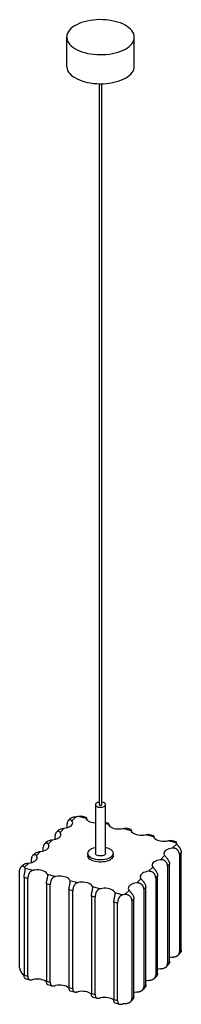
# Paper-space layout '_Trimétrica' of a CAD drawing. Header units: millimetres. Extents: x -493 to -302, y -1037 to 123.
import ezdxf

# ---------------------------------------------------------------- set-up
doc = ezdxf.new("R2010")
doc.units = ezdxf.units.MM

psp = doc.layouts.new('_Trimétrica')

# ---------------------------------------------------------------- linework, layer by layer
at = {"color": 7, "linetype": 'Continuous', "lineweight": 25}
for p, q in [((-438, 102.9), (-438, 68.6)), ((-358, 68.6), (-358, 102.9)), ((-399.5, 48), (-399.5, -801.4)), ((-396.5, -801.4), (-396.5, 48)), ((-404, -801.4), (-404, -858.9)), ((-392, -858.9), (-392, -801.4)), ((-433.6, -817.9), (-436, -820.3)), ((-426.7, -815.5), (-431.7, -820.5)), ((-415, -817.8), (-424.5, -815.2)), ((-415, -816.4), (-420.3, -814.9)), ((-388.5, -823.6), (-392, -822.6)), ((-447.6, -831.6), (-450, -834)), ((-440.7, -829.2), (-445.7, -834.1)), ((-437.5, -828.6), (-437.5, -824.1)), ((-361.9, -832.2), (-371.5, -829.6)), ((-361.9, -830.8), (-367.3, -829.3)), ((-461.6, -845.3), (-464, -847.7)), ((-454.7, -842.9), (-459.7, -847.8)), ((-451.5, -842.3), (-451.5, -837.7)), ((-335.4, -839.4), (-344.9, -836.8)), ((-335.4, -838), (-340.7, -836.5)), ((-308.9, -846.6), (-318.4, -844)), ((-308.9, -845.2), (-314.2, -843.8)), ((-468.7, -856.5), (-473.7, -861.5)), ((-465.5, -855.9), (-465.5, -851.4)), ((-313.2, -852.7), (-308.2, -847.8)), ((-302.5, -857.9), (-304.8, -860.1)), ((-302.5, -972.7), (-302.5, -857.9)), ((-479.5, -869.6), (-479.5, -865.1)), ((-475.6, -858.9), (-478, -861.3)), ((-413, -858.9), (-413, -861.4)), ((-383, -861.4), (-383, -858.9)), ((-327.2, -866.3), (-322.2, -861.4)), ((-304.8, -860.1), (-304.8, -975)), ((-493.5, -993.6), (-493.5, -878.7)), ((-489.6, -872.6), (-492, -875)), ((-482.7, -870.2), (-487.7, -875.1)), ((-487.1, -876.2), (-477.5, -878.8)), ((-341.2, -880), (-336.2, -875.1)), ((-316.5, -871.5), (-318.8, -873.8)), ((-318.8, -873.8), (-318.8, -988.7)), ((-316.5, -986.4), (-316.5, -871.5)), ((-483.8, -888.6), (-488.2, -887.4)), ((-488.2, -887.4), (-488.2, -1002.3)), ((-483.8, -1003.5), (-483.8, -888.6)), ((-460.5, -883.4), (-451, -886)), ((-434, -890.7), (-424.5, -893.3)), ((-355.2, -893.7), (-350.2, -888.7)), ((-330.5, -885.2), (-332.8, -887.5)), ((-332.8, -887.5), (-332.8, -1002.3)), ((-330.5, -1000), (-330.5, -885.2)), ((-457.3, -895.8), (-461.7, -894.6)), ((-461.7, -894.6), (-461.7, -1009.5)), ((-457.3, -1010.7), (-457.3, -895.8)), ((-430.8, -903.1), (-435.2, -901.9)), ((-435.2, -901.9), (-435.2, -1016.7)), ((-430.8, -1017.9), (-430.8, -903.1)), ((-407.5, -897.9), (-397.9, -900.5)), ((-369.2, -907.3), (-364.2, -902.4)), ((-344.5, -898.8), (-346.8, -901.1)), ((-346.8, -901.1), (-346.8, -1016)), ((-344.5, -1013.7), (-344.5, -898.8)), ((-404.2, -910.3), (-408.6, -909.1)), ((-408.6, -909.1), (-408.6, -1023.9)), ((-404.2, -1025.1), (-404.2, -910.3)), ((-377.7, -917.5), (-382.1, -916.3)), ((-382.1, -916.3), (-382.1, -1031.1)), ((-380.9, -905.1), (-371.4, -907.7)), ((-358.5, -912.5), (-360.8, -914.8)), ((-360.8, -914.8), (-360.8, -1029.7)), ((-358.5, -1027.4), (-358.5, -912.5)), ((-377.7, -1032.3), (-377.7, -917.5)), ((-304.8, -975), (-302.5, -972.7)), ((-306.3, -978.8), (-303.9, -976.5)), ((-320.3, -992.5), (-317.9, -990.1)), ((-318.8, -988.7), (-316.5, -986.4)), ((-488.2, -1002.3), (-483.8, -1003.5)), ((-487, -1006.2), (-481.7, -1007.7)), ((-334.3, -1006.2), (-331.9, -1003.8)), ((-332.8, -1002.3), (-330.5, -1000)), ((-461.7, -1009.5), (-457.3, -1010.7)), ((-460.5, -1013.5), (-455.2, -1014.9)), ((-435.2, -1016.7), (-430.8, -1017.9)), ((-434, -1020.7), (-428.7, -1022.1)), ((-348.3, -1019.8), (-345.9, -1017.5)), ((-346.8, -1016), (-344.5, -1013.7)), ((-408.6, -1023.9), (-404.2, -1025.1)), ((-407.5, -1027.9), (-402.1, -1029.3)), ((-382.1, -1031.1), (-377.7, -1032.3)), ((-362.3, -1033.5), (-359.9, -1031.1)), ((-360.8, -1029.7), (-358.5, -1027.4)), ((-380.9, -1035.1), (-375.6, -1036.5))]:
    psp.add_line(p, q, dxfattribs=at)
at = {"color": 8, "linetype": 'Continuous', "lineweight": 25}
psp.add_line((-388.5, -825), (-392, -824.1), dxfattribs=at)
at = {"color": 7, "linetype": 'Continuous', "lineweight": 25, "flags": 128}
for points in [[(-416.6, 84.7), (-413.2, 83.8), (-409.7, 83.2), (-406.1, 82.7), (-402.4, 82.4), (-398.6, 82.3), (-394.9, 82.3), (-391.2, 82.6), (-387.5, 83), (-383.9, 83.6), (-380.5, 84.3), (-377.2, 85.3), (-374.1, 86.3), (-371.2, 87.6), (-368.5, 88.9), (-366.1, 90.4), (-364, 92), (-362.2, 93.7), (-360.6, 95.5), (-359.5, 97.3), (-358.6, 99.2), (-358.1, 101.1), (-358, 103), (-358.2, 104.9), (-358.7, 106.9), (-359.6, 108.7), (-360.8, 110.6), (-362.4, 112.3), (-364.3, 114), (-366.4, 115.6), (-368.9, 117), (-371.6, 118.4), (-374.5, 119.6), (-377.7, 120.6), (-381, 121.5), (-384.4, 122.3), (-388, 122.8), (-391.7, 123.2), (-395.4, 123.4), (-399.2, 123.5), (-402.9, 123.3), (-406.6, 123), (-410.2, 122.5), (-413.7, 121.8), (-417.1, 121), (-420.3, 120), (-423.3, 118.8), (-426.1, 117.5), (-428.6, 116.1), (-430.9, 114.6), (-432.9, 112.9), (-434.6, 111.2), (-435.9, 109.4), (-436.9, 107.5), (-437.6, 105.6), (-437.9, 103.7), (-437.9, 101.8), (-437.5, 99.8), (-436.8, 98), (-435.7, 96.1), (-434.3, 94.3), (-432.6, 92.6), (-430.6, 91), (-428.3, 89.4), (-425.7, 88), (-422.9, 86.8), (-419.9, 85.6), (-416.6, 84.7)], [(-438, 68.6), (-437.9, 67.5), (-437.5, 65.6), (-436.8, 63.7), (-435.7, 61.8), (-434.3, 60), (-432.6, 58.3), (-430.6, 56.7), (-428.3, 55.2), (-425.7, 53.8), (-422.9, 52.5), (-419.9, 51.3), (-416.6, 50.4)], [(-416.6, 50.4), (-413.2, 49.5), (-409.7, 48.9), (-406.1, 48.4), (-402.4, 48.1), (-398.6, 48), (-394.9, 48), (-391.2, 48.3), (-387.5, 48.7), (-383.9, 49.3), (-380.5, 50.1), (-377.2, 51), (-374.1, 52.1), (-371.2, 53.3), (-368.5, 54.6), (-366.1, 56.1), (-364, 57.7), (-362.2, 59.4), (-360.6, 61.2), (-359.5, 63), (-358.6, 64.9), (-358.1, 66.8), (-358, 68.6)], [(-399.5, -798.4), (-400.3, -798.6), (-401.6, -799), (-402.6, -799.5), (-403.4, -800.2), (-403.9, -800.9), (-403.9, -801.7), (-403.6, -802.4), (-403, -803.1), (-402, -803.7), (-400.8, -804.2)], [(-400.8, -804.2), (-399.4, -804.4), (-397.9, -804.5), (-396.4, -804.4), (-395, -804.1), (-393.8, -803.7), (-392.8, -803), (-392.2, -802.3), (-392, -801.6), (-392.1, -800.8), (-392.6, -800.1), (-393.4, -799.4), (-394.5, -798.9), (-395.8, -798.5), (-396.5, -798.4)], [(-398.7, -802.1), (-398.1, -802.2), (-397.5, -802.2), (-397, -802), (-396.6, -801.8), (-396.5, -801.5), (-396.5, -801.4)], [(-440.7, -829.2), (-438.6, -828.9), (-436.7, -828.4), (-434.9, -827.7), (-433.4, -826.9), (-432.2, -825.9), (-431.4, -824.9), (-430.9, -823.8), (-430.8, -822.7), (-431.1, -821.5), (-431.7, -820.5)], [(-415, -817.8), (-414.3, -818.9), (-413.4, -819.9), (-412, -820.8), (-410.4, -821.5), (-408.6, -822.2), (-406.6, -822.6), (-404.4, -822.8), (-404, -822.9)], [(-454.7, -842.9), (-452.6, -842.5), (-450.7, -842), (-448.9, -841.4), (-447.4, -840.5), (-446.2, -839.6), (-445.4, -838.5), (-444.9, -837.4), (-444.8, -836.3), (-445.1, -835.2), (-445.7, -834.1)], [(-388.5, -825), (-387.8, -826.1), (-386.8, -827.1), (-385.5, -828), (-383.9, -828.8), (-382.1, -829.4), (-380, -829.8), (-377.9, -830), (-375.7, -830.1), (-373.6, -830), (-371.5, -829.6)], [(-361.9, -832.2), (-361.3, -833.3), (-360.3, -834.3), (-359, -835.2), (-357.4, -836), (-355.5, -836.6), (-353.5, -837), (-351.4, -837.3), (-349.2, -837.3), (-347, -837.2), (-344.9, -836.8)], [(-335.4, -839.4), (-334.7, -840.5), (-333.8, -841.5), (-332.4, -842.4), (-330.8, -843.2), (-329, -843.8), (-327, -844.2), (-324.8, -844.5), (-322.7, -844.5), (-320.5, -844.4), (-318.4, -844)], [(-468.7, -856.5), (-466.6, -856.2), (-464.7, -855.7), (-462.9, -855), (-461.4, -854.2), (-460.2, -853.2), (-459.4, -852.2), (-458.9, -851.1), (-458.8, -850), (-459.1, -848.9), (-459.7, -847.8)], [(-392, -851.8), (-391, -852), (-389, -852.7), (-387.3, -853.4), (-385.8, -854.3), (-384.6, -855.4), (-383.7, -856.4), (-383.2, -857.6), (-383, -858.8), (-383.1, -859.9), (-383.6, -861.1), (-384.4, -862.2), (-385.6, -863.2), (-387, -864.2), (-388.7, -865), (-390.6, -865.6), (-392.7, -866.1), (-394.9, -866.4), (-397.2, -866.6), (-399.5, -866.6), (-401.8, -866.3), (-403.9, -866), (-406, -865.4), (-407.8, -864.7), (-409.4, -863.9), (-410.8, -862.9), (-411.8, -861.8), (-412.5, -860.7), (-412.9, -859.6), (-412.9, -858.4), (-412.6, -857.2), (-411.9, -856.1), (-410.9, -855), (-409.7, -854), (-408.1, -853.2), (-406.3, -852.4), (-404.3, -851.9), (-404, -851.8)], [(-313.2, -852.7), (-315.3, -853), (-317.3, -853.5), (-319, -854.2), (-320.5, -855), (-321.7, -856), (-322.5, -857), (-323, -858.1), (-323.1, -859.2), (-322.8, -860.3), (-322.2, -861.4)], [(-482.7, -870.2), (-480.6, -869.9), (-478.7, -869.4), (-476.9, -868.7), (-475.4, -867.9), (-474.2, -866.9), (-473.4, -865.9), (-472.9, -864.8), (-472.8, -863.6), (-473.1, -862.5), (-473.7, -861.5)], [(-383, -861.4), (-383.1, -862.5), (-383.6, -863.7), (-384.4, -864.8), (-385.6, -865.8), (-387, -866.7), (-388.7, -867.5), (-390.6, -868.2), (-392.7, -868.7), (-394.9, -869), (-397.2, -869.2), (-399.5, -869.1), (-401.8, -868.9), (-403.9, -868.5), (-406, -868), (-407.8, -867.3), (-409.4, -866.4), (-410.8, -865.5), (-411.8, -864.4), (-412.5, -863.3), (-412.9, -862.1), (-413, -861.4)], [(-392, -858.9), (-392, -859.4), (-392.5, -860.1), (-393.3, -860.8), (-394.4, -861.3), (-395.7, -861.7), (-397.1, -861.9), (-398.6, -861.9), (-400.1, -861.8), (-401.4, -861.4), (-402.5, -860.9), (-403.3, -860.2), (-403.8, -859.5), (-404, -858.9)], [(-327.2, -866.3), (-329.3, -866.7), (-331.3, -867.2), (-333, -867.9), (-334.5, -868.7), (-335.7, -869.6), (-336.5, -870.7), (-337, -871.8), (-337.1, -872.9), (-336.8, -874), (-336.2, -875.1)], [(-460.5, -883.4), (-461.2, -882.4), (-462.2, -881.4), (-463.5, -880.5), (-465.1, -879.7), (-466.9, -879.1), (-468.9, -878.7), (-471.1, -878.4), (-473.3, -878.4), (-475.4, -878.5), (-477.5, -878.8)], [(-341.2, -880), (-343.3, -880.3), (-345.3, -880.8), (-347, -881.5), (-348.5, -882.3), (-349.7, -883.3), (-350.5, -884.3), (-351, -885.4), (-351.1, -886.6), (-350.8, -887.7), (-350.2, -888.7)], [(-434, -890.7), (-434.6, -889.6), (-435.6, -888.6), (-437, -887.7), (-438.6, -886.9), (-440.4, -886.3), (-442.4, -885.9), (-444.5, -885.6), (-446.7, -885.6), (-448.9, -885.7), (-451, -886)], [(-407.5, -897.9), (-408.1, -896.8), (-409.1, -895.8), (-410.4, -894.9), (-412, -894.1), (-413.9, -893.5), (-415.9, -893.1), (-418, -892.8), (-420.2, -892.8), (-422.4, -892.9), (-424.5, -893.3)], [(-380.9, -905.1), (-381.6, -904), (-382.6, -903), (-383.9, -902.1), (-385.5, -901.3), (-387.3, -900.7), (-389.3, -900.3), (-391.5, -900), (-393.7, -900), (-395.8, -900.1), (-397.9, -900.5)], [(-355.2, -893.7), (-357.3, -894), (-359.3, -894.5), (-361, -895.2), (-362.5, -896), (-363.7, -897), (-364.5, -898), (-365, -899.1), (-365.1, -900.2), (-364.8, -901.3), (-364.2, -902.4)], [(-313.2, -981.2), (-315.3, -981.6), (-316.5, -981.8)], [(-327.2, -994.9), (-329.3, -995.2), (-330.5, -995.5)], [(-461.5, -1010.6), (-462.2, -1009.9), (-463.5, -1009), (-465.1, -1008.3), (-466.9, -1007.7), (-468.9, -1007.2), (-471.1, -1007), (-473.3, -1006.9), (-475.4, -1007.1), (-477.5, -1007.4)], [(-341.2, -1008.6), (-343.3, -1008.9), (-344.5, -1009.2)], [(-434.9, -1017.8), (-435.6, -1017.2), (-437, -1016.3), (-438.6, -1015.5), (-440.4, -1014.9), (-442.4, -1014.4), (-444.5, -1014.2), (-446.7, -1014.1), (-448.9, -1014.3), (-451, -1014.6)], [(-408.4, -1025), (-409.1, -1024.4), (-410.4, -1023.5), (-412, -1022.7), (-413.9, -1022.1), (-415.9, -1021.6), (-418, -1021.4), (-420.2, -1021.3), (-422.4, -1021.5), (-424.5, -1021.8)], [(-381.9, -1032.2), (-382.6, -1031.6), (-383.9, -1030.7), (-385.5, -1029.9), (-387.3, -1029.3), (-389.3, -1028.9), (-391.5, -1028.6), (-393.7, -1028.6), (-395.8, -1028.7), (-397.9, -1029)], [(-355.2, -1022.2), (-357.3, -1022.6), (-358.5, -1022.8)]]:
    psp.add_lwpolyline(points, dxfattribs=at)
at = {"color": 7, "linetype": 'Continuous', "lineweight": 25}
for centre, radius, start, end in [((-398.6, -801.2), 0.884, 192.9662, 266.0309), ((-429.1, -793.7), 21.9, 276.1791, 281.916), ((-304.6, -844.9), 4.6, 202.8386, 219.1136), ((-491.3, -878), 4.6, 22.8386, 39.1136), ((-366.9, -929.1), 21.9, 96.1791, 101.916), ((-366.9, -1057.7), 21.9, 96.1791, 101.916)]:
    psp.add_arc(centre, radius, start, end, dxfattribs=at)
for points, knots in [([(-431.7, -820.5), (-431.9, -820.2), (-432.2, -820), (-432.6, -819.7), (-432.7, -819.6), (-433, -819.5), (-433.2, -819.5), (-433.7, -819.4), (-434, -819.4), (-434.5, -819.4), (-434.7, -819.5), (-435, -819.6), (-435.1, -819.7), (-435.5, -819.9), (-435.6, -820), (-435.9, -820.2), (-436.1, -820.3), (-436.4, -820.8), (-436.7, -821.1), (-437, -821.7), (-437, -821.9), (-437.2, -822.3), (-437.3, -822.5), (-437.4, -823.1), (-437.5, -823.6), (-437.5, -824.1)], [0, 0, 0, 0, 0.125, 0.125, 0.1875, 0.1875, 0.25, 0.25, 0.375, 0.375, 0.4375, 0.4375, 0.5, 0.5, 0.5625, 0.5625, 0.625, 0.625, 0.75, 0.75, 0.8125, 0.8125, 0.875, 0.875, 1, 1, 1, 1]), ([(-433.6, -818), (-433.6, -817.9), (-433.2, -817.3), (-431.7, -816.6), (-429.4, -815.9), (-427.7, -815.7), (-426.8, -815.6), (-426.7, -815.5)], [0, 0, 0, 0, 0.011732, 0.344924, 0.656834, 0.96292, 1, 1, 1, 1]), ([(-424.5, -815.2), (-423.7, -815.1), (-422.2, -814.8), (-420.8, -814.7), (-420.3, -814.9), (-420.3, -814.9)], [0, 0, 0, 0, 0.49398, 0.990314, 1, 1, 1, 1]), ([(-413.9, -819.2), (-413.9, -818.9), (-414, -817.8), (-414.5, -816.7), (-415.1, -816.2), (-415.3, -816.6), (-415.2, -817.3), (-415, -817.7), (-415, -817.8)], [0, 0, 0, 0, 0.102719, 0.331996, 0.557213, 0.768043, 0.974936, 1, 1, 1, 1]), ([(-387.4, -826.4), (-387.4, -826.1), (-387.5, -825), (-388, -824), (-388.5, -823.4), (-388.8, -823.8), (-388.7, -824.5), (-388.5, -825), (-388.5, -825)], [0, 0, 0, 0, 0.1027186, 0.3319964, 0.5572126, 0.7680427, 0.9749363, 1, 1, 1, 1]), ([(-445.7, -834.1), (-445.9, -833.9), (-446.2, -833.6), (-446.6, -833.4), (-446.7, -833.3), (-447, -833.2), (-447.2, -833.1), (-447.7, -833), (-448, -833), (-448.5, -833.1), (-448.7, -833.2), (-449, -833.3), (-449.2, -833.4), (-449.5, -833.5), (-449.6, -833.6), (-449.9, -833.9), (-450.1, -834), (-450.4, -834.4), (-450.7, -834.8), (-451, -835.3), (-451.1, -835.5), (-451.2, -835.9), (-451.3, -836.2), (-451.4, -836.8), (-451.5, -837.3), (-451.5, -837.7)], [0, 0, 0, 0, 0.125, 0.125, 0.1875, 0.1875, 0.25, 0.25, 0.375, 0.375, 0.4375, 0.4375, 0.5, 0.5, 0.5625, 0.5625, 0.625, 0.625, 0.75, 0.75, 0.8125, 0.8125, 0.875, 0.875, 1, 1, 1, 1]), ([(-447.6, -831.6), (-447.6, -831.6), (-447.2, -831), (-445.7, -830.3), (-443.4, -829.6), (-441.7, -829.3), (-440.8, -829.2), (-440.7, -829.2)], [0, 0, 0, 0, 0.011732, 0.344924, 0.656834, 0.96292, 1, 1, 1, 1]), ([(-371.5, -829.6), (-370.7, -829.5), (-369.1, -829.2), (-367.7, -829.1), (-367.3, -829.3), (-367.3, -829.3)], [0, 0, 0, 0, 0.49398, 0.990314, 1, 1, 1, 1]), ([(-360.9, -833.6), (-360.9, -833.3), (-361, -832.2), (-361.5, -831.2), (-362, -830.6), (-362.3, -831), (-362.1, -831.7), (-361.9, -832.2), (-361.9, -832.2)], [0, 0, 0, 0, 0.102719, 0.331996, 0.557213, 0.768043, 0.974936, 1, 1, 1, 1]), ([(-459.7, -847.8), (-459.9, -847.5), (-460.2, -847.3), (-460.6, -847), (-460.7, -847), (-461, -846.8), (-461.2, -846.8), (-461.7, -846.7), (-462, -846.7), (-462.5, -846.8), (-462.7, -846.8), (-463, -846.9), (-463.2, -847), (-463.5, -847.2), (-463.6, -847.3), (-463.9, -847.5), (-464.1, -847.7), (-464.4, -848.1), (-464.7, -848.4), (-465, -849), (-465.1, -849.2), (-465.2, -849.6), (-465.3, -849.8), (-465.4, -850.5), (-465.5, -850.9), (-465.5, -851.4)], [0, 0, 0, 0, 0.125, 0.125, 0.1875, 0.1875, 0.25, 0.25, 0.375, 0.375, 0.4375, 0.4375, 0.5, 0.5, 0.5625, 0.5625, 0.625, 0.625, 0.75, 0.75, 0.8125, 0.8125, 0.875, 0.875, 1, 1, 1, 1]), ([(-461.6, -845.3), (-461.6, -845.3), (-461.2, -844.7), (-459.7, -844), (-457.4, -843.2), (-455.7, -843), (-454.8, -842.9), (-454.7, -842.9)], [0, 0, 0, 0, 0.011732, 0.344924, 0.656834, 0.96292, 1, 1, 1, 1]), ([(-344.9, -836.8), (-344.1, -836.7), (-342.6, -836.4), (-341.2, -836.3), (-340.7, -836.5), (-340.7, -836.6)], [0, 0, 0, 0, 0.49398, 0.990314, 1, 1, 1, 1]), ([(-334.3, -840.8), (-334.3, -840.5), (-334.4, -839.5), (-334.9, -838.4), (-335.5, -837.8), (-335.7, -838.2), (-335.6, -838.9), (-335.4, -839.4), (-335.4, -839.4)], [0, 0, 0, 0, 0.1027186, 0.3319964, 0.5572126, 0.7680427, 0.9749363, 1, 1, 1, 1]), ([(-318.4, -844), (-317.6, -843.9), (-316, -843.6), (-314.6, -843.5), (-314.2, -843.8), (-314.2, -843.8)], [0, 0, 0, 0, 0.49398, 0.990314, 1, 1, 1, 1]), ([(-307.8, -848.2), (-307.8, -847.8), (-307.9, -846.7), (-308.4, -845.6), (-308.9, -845), (-309.2, -845.4), (-309.1, -846.1), (-308.9, -846.6), (-308.9, -846.6)], [0, 0, 0, 0, 0.123399, 0.347393, 0.567418, 0.773389, 0.975514, 1, 1, 1, 1]), ([(-475.6, -858.9), (-475.6, -858.9), (-475.2, -858.3), (-473.7, -857.6), (-471.4, -856.9), (-469.7, -856.6), (-468.8, -856.6), (-468.7, -856.5)], [0, 0, 0, 0, 0.011732, 0.344924, 0.656834, 0.96292, 1, 1, 1, 1]), ([(-304.8, -860.1), (-304.8, -859.7), (-304.8, -859.2), (-305, -858.4), (-305.1, -858.2), (-305.2, -857.7), (-305.3, -857.5), (-305.6, -856.7), (-305.8, -856.3), (-306.3, -855.6), (-306.5, -855.4), (-306.8, -855), (-307, -854.8), (-307.4, -854.4), (-307.6, -854.2), (-308, -853.9), (-308.2, -853.8), (-309, -853.3), (-309.5, -853.1), (-310.2, -852.9), (-310.5, -852.8), (-311, -852.7), (-311.3, -852.7), (-312.1, -852.6), (-312.7, -852.6), (-313.2, -852.7)], [0, 0, 0, 0, 0.125, 0.125, 0.1875, 0.1875, 0.25, 0.25, 0.375, 0.375, 0.4375, 0.4375, 0.5, 0.5, 0.5625, 0.5625, 0.625, 0.625, 0.75, 0.75, 0.8125, 0.8125, 0.875, 0.875, 1, 1, 1, 1]), ([(-308.2, -847.8), (-308, -848), (-307.7, -848.3), (-307.3, -848.8), (-307.2, -848.9), (-306.9, -849.3), (-306.7, -849.4), (-306.3, -850), (-305.9, -850.4), (-305.4, -851), (-305.3, -851.2), (-304.9, -851.6), (-304.8, -851.8), (-304.5, -852.3), (-304.3, -852.5), (-304, -853), (-303.9, -853.2), (-303.5, -853.9), (-303.2, -854.4), (-303, -855.2), (-302.9, -855.4), (-302.7, -855.9), (-302.7, -856.2), (-302.5, -856.9), (-302.5, -857.4), (-302.5, -857.9)], [0, 0, 0, 0, 0.125, 0.125, 0.1875, 0.1875, 0.25, 0.25, 0.375, 0.375, 0.4375, 0.4375, 0.5, 0.5, 0.5625, 0.5625, 0.625, 0.625, 0.75, 0.75, 0.8125, 0.8125, 0.875, 0.875, 1, 1, 1, 1]), ([(-473.7, -861.5), (-473.9, -861.2), (-474.2, -861), (-474.6, -860.7), (-474.7, -860.6), (-475, -860.5), (-475.2, -860.5), (-475.7, -860.4), (-476, -860.3), (-476.5, -860.4), (-476.7, -860.5), (-477, -860.6), (-477.2, -860.7), (-477.5, -860.9), (-477.6, -861), (-477.9, -861.2), (-478.1, -861.3), (-478.4, -861.8), (-478.7, -862.1), (-479, -862.7), (-479.1, -862.9), (-479.2, -863.3), (-479.3, -863.5), (-479.4, -864.1), (-479.5, -864.6), (-479.5, -865.1)], [0, 0, 0, 0, 0.125, 0.125, 0.1875, 0.1875, 0.25, 0.25, 0.375, 0.375, 0.4375, 0.4375, 0.5, 0.5, 0.5625, 0.5625, 0.625, 0.625, 0.75, 0.75, 0.8125, 0.8125, 0.875, 0.875, 1, 1, 1, 1]), ([(-318.8, -873.8), (-318.8, -873.3), (-318.8, -872.8), (-319, -872.1), (-319.1, -871.9), (-319.2, -871.4), (-319.3, -871.1), (-319.6, -870.4), (-319.8, -869.9), (-320.3, -869.3), (-320.5, -869.1), (-320.8, -868.6), (-321, -868.5), (-321.4, -868.1), (-321.6, -867.9), (-322, -867.6), (-322.3, -867.4), (-323, -867), (-323.5, -866.8), (-324.2, -866.5), (-324.5, -866.5), (-325, -866.4), (-325.3, -866.3), (-326.1, -866.3), (-326.7, -866.3), (-327.2, -866.3)], [0, 0, 0, 0, 0.125, 0.125, 0.1875, 0.1875, 0.25, 0.25, 0.375, 0.375, 0.4375, 0.4375, 0.5, 0.5, 0.5625, 0.5625, 0.625, 0.625, 0.75, 0.75, 0.8125, 0.8125, 0.875, 0.875, 1, 1, 1, 1]), ([(-322.2, -861.4), (-322, -861.7), (-321.7, -862), (-321.3, -862.4), (-321.2, -862.6), (-320.9, -862.9), (-320.7, -863.1), (-320.3, -863.6), (-319.9, -864), (-319.4, -864.6), (-319.3, -864.9), (-318.9, -865.3), (-318.8, -865.5), (-318.5, -866), (-318.3, -866.2), (-318, -866.7), (-317.9, -866.9), (-317.5, -867.6), (-317.2, -868.1), (-317, -868.8), (-316.9, -869.1), (-316.7, -869.6), (-316.7, -869.8), (-316.5, -870.6), (-316.5, -871), (-316.5, -871.5)], [0, 0, 0, 0, 0.125, 0.125, 0.1875, 0.1875, 0.25, 0.25, 0.375, 0.375, 0.4375, 0.4375, 0.5, 0.5, 0.5625, 0.5625, 0.625, 0.625, 0.75, 0.75, 0.8125, 0.8125, 0.875, 0.875, 1, 1, 1, 1]), ([(-487.7, -875.1), (-487.9, -874.9), (-488.2, -874.6), (-488.6, -874.4), (-488.7, -874.3), (-489, -874.2), (-489.2, -874.1), (-489.7, -874), (-490, -874), (-490.5, -874.1), (-490.7, -874.1), (-491, -874.3), (-491.2, -874.3), (-491.5, -874.5), (-491.6, -874.6), (-491.9, -874.9), (-492.1, -875), (-492.5, -875.4), (-492.7, -875.8), (-493, -876.3), (-493.1, -876.5), (-493.2, -876.9), (-493.3, -877.2), (-493.4, -877.8), (-493.5, -878.3), (-493.5, -878.7)], [0, 0, 0, 0, 0.125, 0.125, 0.1875, 0.1875, 0.25, 0.25, 0.375, 0.375, 0.4375, 0.4375, 0.5, 0.5, 0.5625, 0.5625, 0.625, 0.625, 0.75, 0.75, 0.8125, 0.8125, 0.875, 0.875, 1, 1, 1, 1]), ([(-489.6, -872.6), (-489.6, -872.6), (-489.2, -872), (-487.7, -871.3), (-485.4, -870.6), (-483.7, -870.3), (-482.8, -870.2), (-482.7, -870.2)], [0, 0, 0, 0, 0.011732, 0.344924, 0.656834, 0.96292, 1, 1, 1, 1]), ([(-488.2, -887.4), (-488.2, -887), (-488.2, -886.5), (-488.1, -885.7), (-488.1, -885.4), (-488, -884.9), (-488, -884.6), (-487.8, -883.8), (-487.7, -883.3), (-487.6, -882.5), (-487.5, -882.2), (-487.4, -881.7), (-487.3, -881.4), (-487.2, -880.9), (-487.2, -880.7), (-487.1, -880.2), (-487, -879.9), (-486.9, -879.2), (-486.8, -878.7), (-486.8, -878.1), (-486.8, -877.9), (-486.8, -877.5), (-486.8, -877.3), (-486.9, -876.8), (-486.9, -876.5), (-487.1, -876.2)], [0, 0, 0, 0, 0.125, 0.125, 0.1875, 0.1875, 0.25, 0.25, 0.375, 0.375, 0.4375, 0.4375, 0.5, 0.5, 0.5625, 0.5625, 0.625, 0.625, 0.75, 0.75, 0.8125, 0.8125, 0.875, 0.875, 1, 1, 1, 1]), ([(-477.5, -878.8), (-478, -878.9), (-478.5, -879.1), (-479.2, -879.4), (-479.5, -879.5), (-479.9, -879.8), (-480.1, -879.9), (-480.8, -880.4), (-481.1, -880.7), (-481.6, -881.4), (-481.8, -881.6), (-482.1, -882), (-482.2, -882.3), (-482.5, -882.7), (-482.6, -883), (-482.9, -883.5), (-483, -883.7), (-483.2, -884.5), (-483.4, -885), (-483.5, -885.8), (-483.6, -886.1), (-483.7, -886.6), (-483.7, -886.9), (-483.8, -887.7), (-483.8, -888.2), (-483.8, -888.6)], [0, 0, 0, 0, 0.125, 0.125, 0.1875, 0.1875, 0.25, 0.25, 0.375, 0.375, 0.4375, 0.4375, 0.5, 0.5, 0.5625, 0.5625, 0.625, 0.625, 0.75, 0.75, 0.8125, 0.8125, 0.875, 0.875, 1, 1, 1, 1]), ([(-332.8, -887.5), (-332.8, -887), (-332.8, -886.5), (-333, -885.8), (-333.1, -885.5), (-333.2, -885), (-333.3, -884.8), (-333.6, -884.1), (-333.8, -883.6), (-334.3, -882.9), (-334.5, -882.7), (-334.8, -882.3), (-335, -882.1), (-335.4, -881.7), (-335.6, -881.6), (-336, -881.2), (-336.3, -881.1), (-337, -880.7), (-337.5, -880.4), (-338.2, -880.2), (-338.5, -880.1), (-339, -880), (-339.3, -880), (-340.1, -879.9), (-340.7, -879.9), (-341.2, -880)], [0, 0, 0, 0, 0.125, 0.125, 0.1875, 0.1875, 0.25, 0.25, 0.375, 0.375, 0.4375, 0.4375, 0.5, 0.5, 0.5625, 0.5625, 0.625, 0.625, 0.75, 0.75, 0.8125, 0.8125, 0.875, 0.875, 1, 1, 1, 1]), ([(-336.2, -875.1), (-336, -875.3), (-335.7, -875.6), (-335.3, -876.1), (-335.2, -876.3), (-334.9, -876.6), (-334.7, -876.8), (-334.3, -877.3), (-333.9, -877.7), (-333.4, -878.3), (-333.3, -878.5), (-332.9, -879), (-332.8, -879.2), (-332.5, -879.6), (-332.3, -879.9), (-332, -880.3), (-331.9, -880.6), (-331.5, -881.3), (-331.2, -881.8), (-331, -882.5), (-330.9, -882.8), (-330.7, -883.2), (-330.7, -883.5), (-330.5, -884.2), (-330.5, -884.7), (-330.5, -885.2)], [0, 0, 0, 0, 0.125, 0.125, 0.1875, 0.1875, 0.25, 0.25, 0.375, 0.375, 0.4375, 0.4375, 0.5, 0.5, 0.5625, 0.5625, 0.625, 0.625, 0.75, 0.75, 0.8125, 0.8125, 0.875, 0.875, 1, 1, 1, 1]), ([(-461.7, -894.6), (-461.7, -894.2), (-461.7, -893.7), (-461.6, -892.9), (-461.6, -892.6), (-461.5, -892.1), (-461.5, -891.8), (-461.3, -891), (-461.2, -890.5), (-461, -889.7), (-461, -889.4), (-460.9, -888.9), (-460.8, -888.6), (-460.7, -888.1), (-460.6, -887.9), (-460.5, -887.4), (-460.5, -887.1), (-460.4, -886.4), (-460.3, -886), (-460.3, -885.3), (-460.3, -885.1), (-460.3, -884.7), (-460.3, -884.6), (-460.3, -884), (-460.4, -883.7), (-460.5, -883.4)], [0, 0, 0, 0, 0.125, 0.125, 0.1875, 0.1875, 0.25, 0.25, 0.375, 0.375, 0.4375, 0.4375, 0.5, 0.5, 0.5625, 0.5625, 0.625, 0.625, 0.75, 0.75, 0.8125, 0.8125, 0.875, 0.875, 1, 1, 1, 1]), ([(-451, -886), (-451.5, -886.2), (-452, -886.3), (-452.7, -886.6), (-452.9, -886.7), (-453.4, -887), (-453.6, -887.1), (-454.2, -887.6), (-454.6, -888), (-455.1, -888.6), (-455.3, -888.8), (-455.6, -889.2), (-455.7, -889.5), (-456, -889.9), (-456.1, -890.2), (-456.3, -890.7), (-456.4, -890.9), (-456.7, -891.7), (-456.8, -892.3), (-457, -893.1), (-457.1, -893.3), (-457.1, -893.8), (-457.2, -894.1), (-457.3, -894.9), (-457.3, -895.4), (-457.3, -895.8)], [0, 0, 0, 0, 0.125, 0.125, 0.1875, 0.1875, 0.25, 0.25, 0.375, 0.375, 0.4375, 0.4375, 0.5, 0.5, 0.5625, 0.5625, 0.625, 0.625, 0.75, 0.75, 0.8125, 0.8125, 0.875, 0.875, 1, 1, 1, 1]), ([(-435.2, -901.9), (-435.2, -901.4), (-435.1, -900.9), (-435.1, -900.1), (-435, -899.9), (-435, -899.3), (-434.9, -899.1), (-434.8, -898.3), (-434.7, -897.7), (-434.5, -896.9), (-434.4, -896.6), (-434.3, -896.1), (-434.3, -895.8), (-434.2, -895.3), (-434.1, -895.1), (-434, -894.6), (-434, -894.3), (-433.8, -893.6), (-433.8, -893.2), (-433.7, -892.5), (-433.7, -892.3), (-433.7, -892), (-433.7, -891.8), (-433.8, -891.2), (-433.9, -890.9), (-434, -890.7)], [0, 0, 0, 0, 0.125, 0.125, 0.1875, 0.1875, 0.25, 0.25, 0.375, 0.375, 0.4375, 0.4375, 0.5, 0.5, 0.5625, 0.5625, 0.625, 0.625, 0.75, 0.75, 0.8125, 0.8125, 0.875, 0.875, 1, 1, 1, 1]), ([(-424.5, -893.3), (-425, -893.4), (-425.5, -893.5), (-426.2, -893.8), (-426.4, -893.9), (-426.8, -894.2), (-427.1, -894.3), (-427.7, -894.8), (-428.1, -895.2), (-428.6, -895.8), (-428.7, -896), (-429, -896.4), (-429.2, -896.7), (-429.4, -897.2), (-429.6, -897.4), (-429.8, -897.9), (-429.9, -898.2), (-430.2, -898.9), (-430.3, -899.5), (-430.5, -900.3), (-430.5, -900.5), (-430.6, -901.1), (-430.6, -901.3), (-430.7, -902.1), (-430.8, -902.6), (-430.8, -903.1)], [0, 0, 0, 0, 0.125, 0.125, 0.1875, 0.1875, 0.25, 0.25, 0.375, 0.375, 0.4375, 0.4375, 0.5, 0.5, 0.5625, 0.5625, 0.625, 0.625, 0.75, 0.75, 0.8125, 0.8125, 0.875, 0.875, 1, 1, 1, 1]), ([(-350.2, -888.7), (-350, -889), (-349.7, -889.3), (-349.3, -889.8), (-349.2, -889.9), (-348.9, -890.3), (-348.7, -890.4), (-348.3, -891), (-347.9, -891.4), (-347.4, -892), (-347.3, -892.2), (-346.9, -892.6), (-346.8, -892.8), (-346.5, -893.3), (-346.3, -893.5), (-346, -894), (-345.9, -894.2), (-345.5, -894.9), (-345.2, -895.4), (-345, -896.2), (-344.9, -896.4), (-344.7, -896.9), (-344.7, -897.2), (-344.5, -897.9), (-344.5, -898.4), (-344.5, -898.8)], [0, 0, 0, 0, 0.125, 0.125, 0.1875, 0.1875, 0.25, 0.25, 0.375, 0.375, 0.4375, 0.4375, 0.5, 0.5, 0.5625, 0.5625, 0.625, 0.625, 0.75, 0.75, 0.8125, 0.8125, 0.875, 0.875, 1, 1, 1, 1]), ([(-408.6, -909.1), (-408.6, -908.6), (-408.6, -908.1), (-408.5, -907.3), (-408.5, -907.1), (-408.4, -906.5), (-408.4, -906.3), (-408.2, -905.5), (-408.1, -904.9), (-408, -904.1), (-407.9, -903.9), (-407.8, -903.3), (-407.7, -903.1), (-407.6, -902.5), (-407.6, -902.3), (-407.5, -901.8), (-407.4, -901.5), (-407.3, -900.8), (-407.2, -900.4), (-407.2, -899.7), (-407.2, -899.5), (-407.2, -899.2), (-407.2, -899), (-407.3, -898.5), (-407.4, -898.1), (-407.5, -897.9)], [0, 0, 0, 0, 0.125, 0.125, 0.1875, 0.1875, 0.25, 0.25, 0.375, 0.375, 0.4375, 0.4375, 0.5, 0.5, 0.5625, 0.5625, 0.625, 0.625, 0.75, 0.75, 0.8125, 0.8125, 0.875, 0.875, 1, 1, 1, 1]), ([(-397.9, -900.5), (-398.4, -900.6), (-398.9, -900.7), (-399.6, -901), (-399.9, -901.2), (-400.3, -901.4), (-400.5, -901.6), (-401.2, -902), (-401.5, -902.4), (-402, -903), (-402.2, -903.2), (-402.5, -903.7), (-402.7, -903.9), (-402.9, -904.4), (-403, -904.6), (-403.3, -905.1), (-403.4, -905.4), (-403.6, -906.2), (-403.8, -906.7), (-403.9, -907.5), (-404, -907.7), (-404.1, -908.3), (-404.1, -908.5), (-404.2, -909.3), (-404.2, -909.8), (-404.2, -910.3)], [0, 0, 0, 0, 0.125, 0.125, 0.1875, 0.1875, 0.25, 0.25, 0.375, 0.375, 0.4375, 0.4375, 0.5, 0.5, 0.5625, 0.5625, 0.625, 0.625, 0.75, 0.75, 0.8125, 0.8125, 0.875, 0.875, 1, 1, 1, 1]), ([(-364.2, -902.4), (-364, -902.7), (-363.7, -903), (-363.3, -903.4), (-363.2, -903.6), (-362.9, -903.9), (-362.7, -904.1), (-362.3, -904.6), (-361.9, -905), (-361.4, -905.6), (-361.3, -905.9), (-360.9, -906.3), (-360.8, -906.5), (-360.5, -907), (-360.3, -907.2), (-360, -907.7), (-359.9, -907.9), (-359.5, -908.6), (-359.2, -909.1), (-359, -909.8), (-358.9, -910.1), (-358.7, -910.6), (-358.7, -910.8), (-358.5, -911.6), (-358.5, -912), (-358.5, -912.5)], [0, 0, 0, 0, 0.125, 0.125, 0.1875, 0.1875, 0.25, 0.25, 0.375, 0.375, 0.4375, 0.4375, 0.5, 0.5, 0.5625, 0.5625, 0.625, 0.625, 0.75, 0.75, 0.8125, 0.8125, 0.875, 0.875, 1, 1, 1, 1]), ([(-346.8, -901.1), (-346.8, -900.6), (-346.8, -900.2), (-347, -899.4), (-347.1, -899.2), (-347.2, -898.7), (-347.3, -898.5), (-347.6, -897.7), (-347.8, -897.3), (-348.3, -896.6), (-348.5, -896.4), (-348.8, -896), (-349, -895.8), (-349.4, -895.4), (-349.6, -895.2), (-350, -894.9), (-350.3, -894.8), (-351, -894.3), (-351.5, -894.1), (-352.2, -893.9), (-352.5, -893.8), (-353, -893.7), (-353.3, -893.7), (-354.1, -893.6), (-354.7, -893.6), (-355.2, -893.7)], [0, 0, 0, 0, 0.125, 0.125, 0.1875, 0.1875, 0.25, 0.25, 0.375, 0.375, 0.4375, 0.4375, 0.5, 0.5, 0.5625, 0.5625, 0.625, 0.625, 0.75, 0.75, 0.8125, 0.8125, 0.875, 0.875, 1, 1, 1, 1]), ([(-382.1, -916.3), (-382.1, -915.8), (-382.1, -915.3), (-382, -914.5), (-382, -914.3), (-381.9, -913.8), (-381.9, -913.5), (-381.7, -912.7), (-381.6, -912.1), (-381.4, -911.3), (-381.4, -911.1), (-381.3, -910.5), (-381.2, -910.3), (-381.1, -909.8), (-381, -909.5), (-380.9, -909), (-380.9, -908.8), (-380.8, -908), (-380.7, -907.6), (-380.7, -907), (-380.7, -906.8), (-380.7, -906.4), (-380.7, -906.2), (-380.7, -905.7), (-380.8, -905.4), (-380.9, -905.1)], [0, 0, 0, 0, 0.125, 0.125, 0.1875, 0.1875, 0.25, 0.25, 0.375, 0.375, 0.4375, 0.4375, 0.5, 0.5, 0.5625, 0.5625, 0.625, 0.625, 0.75, 0.75, 0.8125, 0.8125, 0.875, 0.875, 1, 1, 1, 1]), ([(-371.4, -907.7), (-371.9, -907.8), (-372.4, -907.9), (-373.1, -908.2), (-373.3, -908.4), (-373.8, -908.6), (-374, -908.8), (-374.6, -909.2), (-375, -909.6), (-375.5, -910.2), (-375.7, -910.4), (-376, -910.9), (-376.1, -911.1), (-376.4, -911.6), (-376.5, -911.8), (-376.7, -912.3), (-376.8, -912.6), (-377.1, -913.4), (-377.2, -913.9), (-377.4, -914.7), (-377.5, -915), (-377.5, -915.5), (-377.6, -915.7), (-377.7, -916.5), (-377.7, -917), (-377.7, -917.5)], [0, 0, 0, 0, 0.125, 0.125, 0.1875, 0.1875, 0.25, 0.25, 0.375, 0.375, 0.4375, 0.4375, 0.5, 0.5, 0.5625, 0.5625, 0.625, 0.625, 0.75, 0.75, 0.8125, 0.8125, 0.875, 0.875, 1, 1, 1, 1]), ([(-360.8, -914.8), (-360.8, -914.3), (-360.8, -913.8), (-361, -913.1), (-361.1, -912.9), (-361.2, -912.4), (-361.3, -912.1), (-361.6, -911.4), (-361.8, -910.9), (-362.3, -910.3), (-362.5, -910.1), (-362.8, -909.6), (-363, -909.4), (-363.4, -909.1), (-363.6, -908.9), (-364, -908.6), (-364.3, -908.4), (-365, -908), (-365.5, -907.8), (-366.2, -907.5), (-366.5, -907.5), (-367, -907.4), (-367.3, -907.3), (-368.1, -907.3), (-368.7, -907.3), (-369.2, -907.3)], [0, 0, 0, 0, 0.125, 0.125, 0.1875, 0.1875, 0.25, 0.25, 0.375, 0.375, 0.4375, 0.4375, 0.5, 0.5, 0.5625, 0.5625, 0.625, 0.625, 0.75, 0.75, 0.8125, 0.8125, 0.875, 0.875, 1, 1, 1, 1]), ([(-302.5, -972.7), (-302.5, -973.5), (-302.7, -975), (-303.5, -976), (-303.9, -976.5)], [0, 0, 0, 0, 0.508687, 1, 1, 1, 1]), ([(-313.2, -981.2), (-312.7, -981.2), (-312.1, -981.1), (-311.3, -981), (-311.1, -980.9), (-310.5, -980.8), (-310.2, -980.8), (-309.5, -980.6), (-309, -980.4), (-308.3, -980.1), (-308, -980), (-307.6, -979.8), (-307.4, -979.7), (-307, -979.4), (-306.8, -979.3), (-306.5, -979), (-306.3, -978.8), (-305.8, -978.3), (-305.6, -978), (-305.3, -977.4), (-305.2, -977.2), (-305.1, -976.8), (-305, -976.6), (-304.8, -975.9), (-304.8, -975.5), (-304.8, -975)], [0, 0, 0, 0, 0.125, 0.125, 0.1875, 0.1875, 0.25, 0.25, 0.375, 0.375, 0.4375, 0.4375, 0.5, 0.5, 0.5625, 0.5625, 0.625, 0.625, 0.75, 0.75, 0.8125, 0.8125, 0.875, 0.875, 1, 1, 1, 1]), ([(-493.5, -993.6), (-493.4, -994.4), (-493.2, -996), (-492.1, -998.4), (-490.5, -1000.5), (-489.1, -1002.1), (-488.4, -1002.9), (-488.2, -1003.2)], [0, 0, 0, 0, 0.21895, 0.437998, 0.653165, 0.854588, 1, 1, 1, 1]), ([(-327.2, -994.9), (-326.7, -994.8), (-326.1, -994.8), (-325.3, -994.6), (-325.1, -994.6), (-324.5, -994.5), (-324.2, -994.4), (-323.5, -994.2), (-323, -994.1), (-322.3, -993.8), (-322, -993.7), (-321.6, -993.4), (-321.4, -993.3), (-321, -993.1), (-320.8, -992.9), (-320.5, -992.6), (-320.3, -992.5), (-319.9, -992), (-319.6, -991.6), (-319.3, -991.1), (-319.2, -990.9), (-319.1, -990.5), (-319, -990.2), (-318.8, -989.6), (-318.8, -989.1), (-318.8, -988.7)], [0, 0, 0, 0, 0.125, 0.125, 0.1875, 0.1875, 0.25, 0.25, 0.375, 0.375, 0.4375, 0.4375, 0.5, 0.5, 0.5625, 0.5625, 0.625, 0.625, 0.75, 0.75, 0.8125, 0.8125, 0.875, 0.875, 1, 1, 1, 1]), ([(-316.5, -986.4), (-316.5, -987.1), (-316.7, -988.6), (-317.5, -989.6), (-317.9, -990.1)], [0, 0, 0, 0, 0.508687, 1, 1, 1, 1]), ([(-487, -1006.2), (-487.2, -1006.1), (-487.5, -1005.9), (-488, -1004.6), (-488.2, -1003.2), (-488.2, -1002.4), (-488.2, -1002.3)], [0, 0, 0, 0, 0.304299, 0.619322, 0.95466, 1, 1, 1, 1]), ([(-483.8, -1003.5), (-483.8, -1004), (-483.8, -1004.4), (-483.7, -1005), (-483.7, -1005.2), (-483.6, -1005.6), (-483.5, -1005.8), (-483.4, -1006.3), (-483.2, -1006.6), (-483, -1006.9), (-482.9, -1007.1), (-482.6, -1007.3), (-482.5, -1007.3), (-482.3, -1007.5), (-482.1, -1007.6), (-481.8, -1007.7), (-481.7, -1007.7), (-481.1, -1007.8), (-480.8, -1007.8), (-480.1, -1007.8), (-479.9, -1007.8), (-479.5, -1007.8), (-479.2, -1007.7), (-478.5, -1007.6), (-478, -1007.5), (-477.5, -1007.4)], [0, 0, 0, 0, 0.125, 0.125, 0.1875, 0.1875, 0.25, 0.25, 0.375, 0.375, 0.4375, 0.4375, 0.5, 0.5, 0.5625, 0.5625, 0.625, 0.625, 0.75, 0.75, 0.8125, 0.8125, 0.875, 0.875, 1, 1, 1, 1]), ([(-341.2, -1008.6), (-340.7, -1008.5), (-340.1, -1008.4), (-339.3, -1008.3), (-339.1, -1008.3), (-338.5, -1008.2), (-338.2, -1008.1), (-337.5, -1007.9), (-337, -1007.7), (-336.3, -1007.4), (-336, -1007.3), (-335.6, -1007.1), (-335.4, -1007), (-335, -1006.7), (-334.8, -1006.6), (-334.5, -1006.3), (-334.3, -1006.1), (-333.9, -1005.7), (-333.6, -1005.3), (-333.3, -1004.7), (-333.2, -1004.5), (-333.1, -1004.1), (-333, -1003.9), (-332.8, -1003.3), (-332.8, -1002.8), (-332.8, -1002.3)], [0, 0, 0, 0, 0.125, 0.125, 0.1875, 0.1875, 0.25, 0.25, 0.375, 0.375, 0.4375, 0.4375, 0.5, 0.5, 0.5625, 0.5625, 0.625, 0.625, 0.75, 0.75, 0.8125, 0.8125, 0.875, 0.875, 1, 1, 1, 1]), ([(-330.5, -1000), (-330.5, -1000.8), (-330.7, -1002.3), (-331.5, -1003.3), (-331.9, -1003.8)], [0, 0, 0, 0, 0.508687, 1, 1, 1, 1]), ([(-460.5, -1013.5), (-460.7, -1013.3), (-461, -1013.1), (-461.5, -1011.8), (-461.7, -1010.4), (-461.7, -1009.6), (-461.7, -1009.5)], [0, 0, 0, 0, 0.304299, 0.619322, 0.95466, 1, 1, 1, 1]), ([(-457.3, -1010.7), (-457.3, -1011.2), (-457.3, -1011.6), (-457.2, -1012.2), (-457.1, -1012.4), (-457.1, -1012.8), (-457, -1013), (-456.8, -1013.5), (-456.7, -1013.8), (-456.4, -1014.2), (-456.3, -1014.3), (-456.1, -1014.5), (-456, -1014.6), (-455.7, -1014.7), (-455.6, -1014.8), (-455.3, -1014.9), (-455.1, -1014.9), (-454.6, -1015), (-454.2, -1015), (-453.6, -1015), (-453.4, -1015), (-452.9, -1015), (-452.7, -1014.9), (-452, -1014.8), (-451.5, -1014.7), (-451, -1014.6)], [0, 0, 0, 0, 0.125, 0.125, 0.1875, 0.1875, 0.25, 0.25, 0.375, 0.375, 0.4375, 0.4375, 0.5, 0.5, 0.5625, 0.5625, 0.625, 0.625, 0.75, 0.75, 0.8125, 0.8125, 0.875, 0.875, 1, 1, 1, 1]), ([(-434, -1020.7), (-434.1, -1020.6), (-434.5, -1020.3), (-435, -1019), (-435.2, -1017.7), (-435.2, -1016.8), (-435.2, -1016.7)], [0, 0, 0, 0, 0.304299, 0.619322, 0.95466, 1, 1, 1, 1]), ([(-430.8, -1017.9), (-430.8, -1018.4), (-430.7, -1018.8), (-430.6, -1019.5), (-430.6, -1019.6), (-430.5, -1020), (-430.5, -1020.2), (-430.3, -1020.7), (-430.2, -1021), (-429.9, -1021.4), (-429.8, -1021.5), (-429.6, -1021.7), (-429.4, -1021.8), (-429.2, -1021.9), (-429, -1022), (-428.7, -1022.1), (-428.6, -1022.1), (-428.1, -1022.2), (-427.7, -1022.3), (-427.1, -1022.2), (-426.9, -1022.2), (-426.4, -1022.2), (-426.2, -1022.1), (-425.5, -1022), (-425, -1021.9), (-424.5, -1021.8)], [0, 0, 0, 0, 0.125, 0.125, 0.1875, 0.1875, 0.25, 0.25, 0.375, 0.375, 0.4375, 0.4375, 0.5, 0.5, 0.5625, 0.5625, 0.625, 0.625, 0.75, 0.75, 0.8125, 0.8125, 0.875, 0.875, 1, 1, 1, 1]), ([(-355.2, -1022.2), (-354.7, -1022.2), (-354.1, -1022.1), (-353.3, -1022), (-353.1, -1021.9), (-352.5, -1021.8), (-352.2, -1021.8), (-351.5, -1021.6), (-351, -1021.4), (-350.3, -1021.1), (-350, -1021), (-349.6, -1020.8), (-349.4, -1020.7), (-349, -1020.4), (-348.8, -1020.3), (-348.5, -1020), (-348.3, -1019.8), (-347.9, -1019.3), (-347.6, -1019), (-347.3, -1018.4), (-347.2, -1018.2), (-347.1, -1017.8), (-347, -1017.6), (-346.8, -1016.9), (-346.8, -1016.5), (-346.8, -1016)], [0, 0, 0, 0, 0.125, 0.125, 0.1875, 0.1875, 0.25, 0.25, 0.375, 0.375, 0.4375, 0.4375, 0.5, 0.5, 0.5625, 0.5625, 0.625, 0.625, 0.75, 0.75, 0.8125, 0.8125, 0.875, 0.875, 1, 1, 1, 1]), ([(-344.5, -1013.7), (-344.5, -1014.5), (-344.7, -1016), (-345.5, -1017), (-345.9, -1017.4)], [0, 0, 0, 0, 0.508687, 1, 1, 1, 1]), ([(-407.4, -1027.9), (-407.6, -1027.8), (-407.9, -1027.5), (-408.5, -1026.2), (-408.6, -1024.9), (-408.6, -1024), (-408.6, -1023.9)], [0, 0, 0, 0, 0.3042994, 0.6193219, 0.9546596, 1, 1, 1, 1]), ([(-404.2, -1025.1), (-404.2, -1025.6), (-404.2, -1026), (-404.1, -1026.7), (-404.1, -1026.9), (-404, -1027.2), (-403.9, -1027.4), (-403.8, -1027.9), (-403.6, -1028.2), (-403.4, -1028.6), (-403.3, -1028.7), (-403, -1028.9), (-402.9, -1029), (-402.7, -1029.1), (-402.5, -1029.2), (-402.2, -1029.3), (-402.1, -1029.4), (-401.5, -1029.4), (-401.2, -1029.5), (-400.5, -1029.4), (-400.3, -1029.4), (-399.9, -1029.4), (-399.6, -1029.4), (-398.9, -1029.2), (-398.4, -1029.1), (-397.9, -1029)], [0, 0, 0, 0, 0.125, 0.125, 0.1875, 0.1875, 0.25, 0.25, 0.375, 0.375, 0.4375, 0.4375, 0.5, 0.5, 0.5625, 0.5625, 0.625, 0.625, 0.75, 0.75, 0.8125, 0.8125, 0.875, 0.875, 1, 1, 1, 1]), ([(-380.9, -1035.1), (-381.1, -1035), (-381.4, -1034.8), (-381.9, -1033.4), (-382.1, -1032.1), (-382.1, -1031.2), (-382.1, -1031.1)], [0, 0, 0, 0, 0.304299, 0.619322, 0.95466, 1, 1, 1, 1]), ([(-377.7, -1032.3), (-377.7, -1032.8), (-377.7, -1033.3), (-377.6, -1033.9), (-377.5, -1034.1), (-377.5, -1034.4), (-377.4, -1034.6), (-377.2, -1035.1), (-377.1, -1035.4), (-376.8, -1035.8), (-376.7, -1035.9), (-376.5, -1036.1), (-376.4, -1036.2), (-376.1, -1036.3), (-376, -1036.4), (-375.7, -1036.5), (-375.5, -1036.6), (-375, -1036.7), (-374.6, -1036.7), (-374, -1036.7), (-373.8, -1036.6), (-373.3, -1036.6), (-373.1, -1036.6), (-372.4, -1036.5), (-371.9, -1036.4), (-371.4, -1036.2)], [0, 0, 0, 0, 0.125, 0.125, 0.1875, 0.1875, 0.25, 0.25, 0.375, 0.375, 0.4375, 0.4375, 0.5, 0.5, 0.5625, 0.5625, 0.625, 0.625, 0.75, 0.75, 0.8125, 0.8125, 0.875, 0.875, 1, 1, 1, 1]), ([(-369.2, -1035.9), (-368.7, -1035.8), (-368.1, -1035.8), (-367.3, -1035.6), (-367.1, -1035.6), (-366.5, -1035.5), (-366.2, -1035.4), (-365.5, -1035.2), (-365, -1035.1), (-364.3, -1034.8), (-364, -1034.7), (-363.6, -1034.4), (-363.4, -1034.3), (-363, -1034.1), (-362.8, -1033.9), (-362.5, -1033.6), (-362.3, -1033.5), (-361.9, -1033), (-361.6, -1032.6), (-361.3, -1032.1), (-361.2, -1031.9), (-361.1, -1031.4), (-361, -1031.2), (-360.8, -1030.6), (-360.8, -1030.1), (-360.8, -1029.7)], [0, 0, 0, 0, 0.125, 0.125, 0.1875, 0.1875, 0.25, 0.25, 0.375, 0.375, 0.4375, 0.4375, 0.5, 0.5, 0.5625, 0.5625, 0.625, 0.625, 0.75, 0.75, 0.8125, 0.8125, 0.875, 0.875, 1, 1, 1, 1]), ([(-358.5, -1027.4), (-358.5, -1028.1), (-358.7, -1029.6), (-359.5, -1030.6), (-359.9, -1031.1)], [0, 0, 0, 0, 0.508687, 1, 1, 1, 1])]:
    psp.add_open_spline(points, degree=3, knots=knots, dxfattribs=at)

doc.saveas('drawing.dxf')
